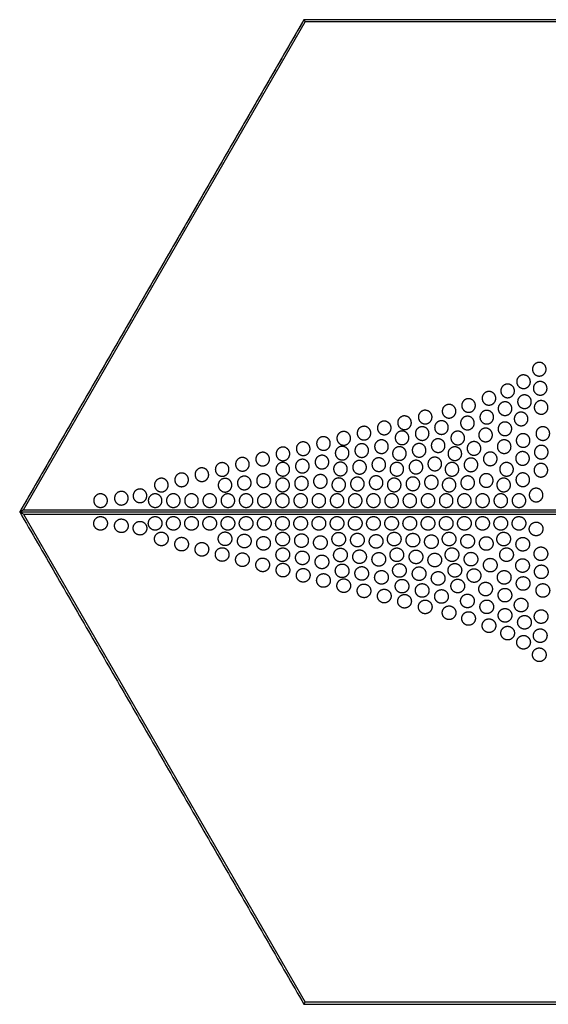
# Model space of a CAD drawing. Header units: millimetres. Extents: x -125 to 375, y 0 to 433.
# Tile 1 of 3: x -125 to 107, y 0 to 433. Entities that reach past the tile are written whole.
import ezdxf

# ---------------------------------------------------------------- set-up
doc = ezdxf.new("R2010")
doc.units = ezdxf.units.MM
doc.layers.add('Layer 01', color=18, linetype='Continuous', true_color=0x000000)

msp = doc.modelspace()

# ---------------------------------------------------------------- linework, layer by layer
at = {"layer": 'Layer 01'}
for p, q in [((0, 433.01, 76), (-125, 216.51, 76)), ((-123.27, 217.51, 77), (0.58, 432.01, 77)), ((0, 433.01), (0, 433.01, 74)), ((-125, 216.51), (-125, 216.51, 74)), ((-125, 216.51, 76), (125, 216.51, 76)), ((-123.27, 215.51, 77), (0.58, 1, 77)), ((0, 0), (0, 0, 74))]:
    msp.add_line(p, q, dxfattribs=at)
for points, degree in [([(250, 433.01), (125, 433.01), (0, 433.01)], 2), ([(0, 433.01), (-62.5, 324.76), (-125, 216.51)], 2), ([(250, 433.01, 76), (125, 433.01, 76), (0, 433.01, 76)], 2), ([(0, 433.01, 74), (0, 433.01, 75), (0, 433.01, 76)], 2), ([(0, 433.01, 76), (0.02, 432.98, 76.04), (0.06, 432.9, 76.11), (0.13, 432.79, 76.22), (0.19, 432.68, 76.33), (0.26, 432.57, 76.44), (0.32, 432.46, 76.56), (0.38, 432.35, 76.67), (0.45, 432.23, 76.78), (0.51, 432.12, 76.89), (0.56, 432.05, 76.96), (0.58, 432.01, 77)], 3), ([(248.27, 432.01, 77), (124.42, 432.01, 77), (0.58, 432.01, 77)], 2), ([(-123.27, 217.51, 77), (-123.33, 217.47, 76.96), (-123.46, 217.4, 76.89), (-123.65, 217.28, 76.78), (-123.85, 217.17, 76.67), (-124.04, 217.06, 76.56), (-124.23, 216.95, 76.44), (-124.42, 216.84, 76.33), (-124.62, 216.73, 76.22), (-124.81, 216.62, 76.11), (-124.94, 216.54, 76.04), (-125, 216.51, 76)], 3), ([(-125, 216.51, 74), (-125, 216.51, 75), (-125, 216.51, 76)], 2), ([(-125, 216.51, 76), (-62.5, 108.25, 76), (0, 0, 76)], 2), ([(-123.27, 215.51, 77), (-123.33, 215.54, 76.96), (-123.46, 215.62, 76.89), (-123.65, 215.73, 76.78), (-123.85, 215.84, 76.67), (-124.04, 215.95, 76.56), (-124.23, 216.06, 76.44), (-124.42, 216.17, 76.33), (-124.62, 216.28, 76.22), (-124.81, 216.4, 76.11), (-124.94, 216.47, 76.04), (-125, 216.51, 76)], 3), ([(-123.27, 217.51, 77), (0.58, 217.51, 77), (124.42, 217.51, 77)], 2), ([(-125, 216.51), (-62.5, 108.25), (0, 0)], 2), ([(-123.27, 215.51, 77), (0.58, 215.51, 77), (124.42, 215.51, 77)], 2), ([(0, 0, 76), (0.02, 0.04, 76.04), (0.06, 0.11, 76.11), (0.13, 0.22, 76.22), (0.19, 0.33, 76.33), (0.26, 0.44, 76.44), (0.32, 0.56, 76.56), (0.38, 0.67, 76.67), (0.45, 0.78, 76.78), (0.51, 0.89, 76.89), (0.56, 0.96, 76.96), (0.58, 1, 77)], 3), ([(0, 0), (125, 0), (250, 0)], 2), ([(0, 0, 74), (0, 0, 75), (0, 0, 76)], 2), ([(0, 0, 76), (125, 0, 76), (250, 0, 76)], 2), ([(248.27, 1, 77), (124.42, 1, 77), (0.58, 1, 77)], 2)]:
    msp.add_open_spline(points, degree=degree, dxfattribs=at)
for points in [[(102.01, 281.89, 77), (104.61, 283.39, 77), (106.11, 280.79, 77), (107.61, 278.19, 77), (105.01, 276.69, 77), (102.42, 275.19, 77), (100.92, 277.79, 77), (99.42, 280.39, 77), (102.01, 281.89, 77)], [(95.08, 276.39, 77), (97.68, 277.89, 77), (99.18, 275.3, 77), (100.68, 272.7, 77), (98.08, 271.2, 77), (95.49, 269.7, 77), (93.99, 272.3, 77), (92.49, 274.89, 77), (95.08, 276.39, 77)], [(102.41, 273.5, 77), (105.01, 275, 77), (106.51, 272.4, 77), (108.01, 269.8, 77), (105.41, 268.3, 77), (102.81, 266.8, 77), (101.31, 269.4, 77), (99.81, 272, 77), (102.41, 273.5, 77)], [(79.87, 269.1, 77), (82.47, 270.6, 77), (83.97, 268, 77), (85.47, 265.41, 77), (82.87, 263.91, 77), (80.28, 262.41, 77), (78.78, 265, 77), (77.28, 267.6, 77), (79.87, 269.1, 77)], [(88.09, 272.36, 77), (90.69, 273.86, 77), (92.19, 271.26, 77), (93.69, 268.66, 77), (91.09, 267.16, 77), (88.5, 265.66, 77), (87, 268.26, 77), (85.5, 270.86, 77), (88.09, 272.36, 77)], [(70.92, 265.94, 77), (73.51, 267.44, 77), (75.01, 264.84, 77), (76.51, 262.25, 77), (73.92, 260.75, 77), (71.32, 259.25, 77), (69.82, 261.84, 77), (68.32, 264.44, 77), (70.92, 265.94, 77)], [(86.94, 264.56, 77), (89.54, 266.06, 77), (91.04, 263.47, 77), (92.54, 260.87, 77), (89.94, 259.37, 77), (87.34, 257.87, 77), (85.84, 260.47, 77), (84.34, 263.06, 77), (86.94, 264.56, 77)], [(95.5, 267.6, 77), (98.1, 269.1, 77), (99.6, 266.51, 77), (101.1, 263.91, 77), (98.5, 262.41, 77), (95.9, 260.91, 77), (94.4, 263.51, 77), (92.9, 266.1, 77), (95.5, 267.6, 77)], [(102.81, 265.1, 77), (105.4, 266.6, 77), (106.9, 264.01, 77), (108.4, 261.41, 77), (105.81, 259.91, 77), (103.21, 258.41, 77), (101.71, 261.01, 77), (100.21, 263.6, 77), (102.81, 265.1, 77)], [(51.85, 260.85, 77), (54.44, 262.35, 77), (55.94, 259.75, 77), (57.44, 257.15, 77), (54.85, 255.65, 77), (52.25, 254.15, 77), (50.75, 256.75, 77), (49.25, 259.35, 77), (51.85, 260.85, 77)], [(62.33, 263.41, 77), (64.93, 264.91, 77), (66.43, 262.32, 77), (67.93, 259.72, 77), (65.33, 258.22, 77), (62.74, 256.72, 77), (61.24, 259.32, 77), (59.74, 261.91, 77), (62.33, 263.41, 77)], [(78.91, 260.81, 77), (81.51, 262.31, 77), (83.01, 259.71, 77), (84.51, 257.11, 77), (81.91, 255.61, 77), (79.31, 254.11, 77), (77.81, 256.71, 77), (76.31, 259.31, 77), (78.91, 260.81, 77)], [(94.01, 260.03, 77), (96.61, 261.53, 77), (98.11, 258.93, 77), (99.61, 256.33, 77), (97.01, 254.83, 77), (94.41, 253.33, 77), (92.91, 255.93, 77), (91.41, 258.53, 77), (94.01, 260.03, 77)], [(33.84, 256.07, 77), (36.43, 257.57, 77), (37.93, 254.98, 77), (39.43, 252.38, 77), (36.84, 250.88, 77), (34.24, 249.38, 77), (32.74, 251.98, 77), (31.24, 254.57, 77), (33.84, 256.07, 77)], [(42.75, 258.36, 77), (45.35, 259.86, 77), (46.85, 257.26, 77), (48.35, 254.66, 77), (45.75, 253.16, 77), (43.15, 251.66, 77), (41.65, 254.26, 77), (40.15, 256.86, 77), (42.75, 258.36, 77)], [(59, 256.25, 77), (61.6, 257.75, 77), (63.1, 255.15, 77), (64.6, 252.56, 77), (62, 251.06, 77), (59.4, 249.56, 77), (57.9, 252.15, 77), (56.4, 254.75, 77), (59, 256.25, 77)], [(70.41, 258.23, 77), (73.01, 259.73, 77), (74.51, 257.13, 77), (76.01, 254.53, 77), (73.41, 253.03, 77), (70.81, 251.53, 77), (69.31, 254.13, 77), (67.81, 256.73, 77), (70.41, 258.23, 77)], [(86.9, 255.68, 77), (89.5, 257.18, 77), (91, 254.58, 77), (92.5, 251.98, 77), (89.9, 250.48, 77), (87.31, 248.98, 77), (85.81, 251.58, 77), (84.31, 254.18, 77), (86.9, 255.68, 77)], [(16.01, 251.51, 77), (18.61, 253.01, 77), (20.11, 250.41, 77), (21.61, 247.81, 77), (19.01, 246.31, 77), (16.41, 244.81, 77), (14.91, 247.41, 77), (13.41, 250.01, 77), (16.01, 251.51, 77)], [(24.92, 253.79, 77), (27.52, 255.29, 77), (29.02, 252.69, 77), (30.52, 250.09, 77), (27.92, 248.59, 77), (25.33, 247.09, 77), (23.83, 249.69, 77), (22.33, 252.29, 77), (24.92, 253.79, 77)], [(41.65, 251.73, 77), (44.25, 253.23, 77), (45.75, 250.63, 77), (47.25, 248.03, 77), (44.65, 246.53, 77), (42.05, 245.03, 77), (40.55, 247.63, 77), (39.05, 250.23, 77), (41.65, 251.73, 77)], [(50.51, 253.61, 77), (53.11, 255.11, 77), (54.61, 252.51, 77), (56.11, 249.91, 77), (53.51, 248.41, 77), (50.91, 246.91, 77), (49.41, 249.51, 77), (47.91, 252.11, 77), (50.51, 253.61, 77)], [(66.15, 251.66, 77), (68.75, 253.16, 77), (70.25, 250.56, 77), (71.75, 247.96, 77), (69.15, 246.46, 77), (66.55, 244.96, 77), (65.05, 247.56, 77), (63.55, 250.16, 77), (66.15, 251.66, 77)], [(78.4, 252.98, 77), (80.99, 254.48, 77), (82.49, 251.89, 77), (83.99, 249.29, 77), (81.4, 247.79, 77), (78.8, 246.29, 77), (77.3, 248.89, 77), (75.8, 251.48, 77), (78.4, 252.98, 77)], [(103.58, 253.6, 77), (106.18, 255.1, 77), (107.68, 252.51, 77), (109.18, 249.91, 77), (106.58, 248.41, 77), (103.98, 246.91, 77), (102.48, 249.51, 77), (100.98, 252.1, 77), (103.58, 253.6, 77)], [(-1.81, 246.94, 77), (0.79, 248.44, 77), (2.29, 245.84, 77), (3.79, 243.24, 77), (1.19, 241.74, 77), (-1.41, 240.24, 77), (-2.91, 242.84, 77), (-4.41, 245.44, 77), (-1.81, 246.94, 77)], [(7.1, 249.22, 77), (9.7, 250.72, 77), (11.2, 248.13, 77), (12.7, 245.53, 77), (10.1, 244.03, 77), (7.5, 242.53, 77), (6, 245.13, 77), (4.5, 247.72, 77), (7.1, 249.22, 77)], [(32.61, 247.84, 77), (35.21, 249.34, 77), (36.71, 246.74, 77), (38.21, 244.15, 77), (35.61, 242.65, 77), (33.01, 241.15, 77), (31.51, 243.74, 77), (30.01, 246.34, 77), (32.61, 247.84, 77)], [(57.53, 248.3, 77), (60.13, 249.8, 77), (61.63, 247.2, 77), (63.13, 244.6, 77), (60.53, 243.1, 77), (57.93, 241.6, 77), (56.43, 244.2, 77), (54.93, 246.8, 77), (57.53, 248.3, 77)], [(73.3, 247.07, 77), (75.9, 248.57, 77), (77.4, 245.97, 77), (78.9, 243.37, 77), (76.3, 241.87, 77), (73.71, 240.37, 77), (72.21, 242.97, 77), (70.71, 245.57, 77), (73.3, 247.07, 77)], [(86.57, 247.85, 77), (89.17, 249.35, 77), (90.67, 246.75, 77), (92.17, 244.16, 77), (89.57, 242.66, 77), (86.97, 241.16, 77), (85.47, 243.75, 77), (83.97, 246.35, 77), (86.57, 247.85, 77)], [(94.9, 250.54, 77), (97.5, 252.04, 77), (99, 249.44, 77), (100.5, 246.85, 77), (97.9, 245.35, 77), (95.3, 243.85, 77), (93.8, 246.44, 77), (92.3, 249.04, 77), (94.9, 250.54, 77)], [(-19.64, 242.37, 77), (-17.04, 243.87, 77), (-15.54, 241.27, 77), (-14.04, 238.68, 77), (-16.64, 237.18, 77), (-19.24, 235.68, 77), (-20.74, 238.27, 77), (-22.24, 240.87, 77), (-19.64, 242.37, 77)], [(-10.72, 244.66, 77), (-8.13, 246.16, 77), (-6.63, 243.56, 77), (-5.13, 240.96, 77), (-7.72, 239.46, 77), (-10.32, 237.96, 77), (-11.82, 240.56, 77), (-13.32, 243.16, 77), (-10.72, 244.66, 77)], [(15.31, 244.98, 77), (17.91, 246.48, 77), (19.41, 243.89, 77), (20.91, 241.29, 77), (18.31, 239.79, 77), (15.71, 238.29, 77), (14.21, 240.89, 77), (12.71, 243.48, 77), (15.31, 244.98, 77)], [(23.93, 246.12, 77), (26.52, 247.62, 77), (28.02, 245.02, 77), (29.52, 242.42, 77), (26.93, 240.92, 77), (24.33, 239.42, 77), (22.83, 242.02, 77), (21.33, 244.62, 77), (23.93, 246.12, 77)], [(40.5, 244.82, 77), (43.1, 246.32, 77), (44.6, 243.72, 77), (46.1, 241.13, 77), (43.5, 239.63, 77), (40.9, 238.13, 77), (39.4, 240.72, 77), (37.9, 243.32, 77), (40.5, 244.82, 77)], [(49.15, 246.23, 77), (51.75, 247.73, 77), (53.25, 245.13, 77), (54.75, 242.53, 77), (52.15, 241.03, 77), (49.55, 239.53, 77), (48.05, 242.13, 77), (46.55, 244.73, 77), (49.15, 246.23, 77)], [(64.88, 244.76, 77), (67.48, 246.26, 77), (68.98, 243.66, 77), (70.48, 241.06, 77), (67.88, 239.56, 77), (65.28, 238.06, 77), (63.78, 240.66, 77), (62.28, 243.26, 77), (64.88, 244.76, 77)], [(80.46, 242.47, 77), (83.05, 243.97, 77), (84.55, 241.38, 77), (86.05, 238.78, 77), (83.46, 237.28, 77), (80.86, 235.78, 77), (79.36, 238.38, 77), (77.86, 240.97, 77), (80.46, 242.47, 77)], [(94.65, 242.67, 77), (97.25, 244.17, 77), (98.75, 241.57, 77), (100.25, 238.97, 77), (97.65, 237.47, 77), (95.05, 235.97, 77), (93.55, 238.57, 77), (92.05, 241.17, 77), (94.65, 242.67, 77)], [(102.89, 245.41, 77), (105.49, 246.91, 77), (106.99, 244.31, 77), (108.49, 241.71, 77), (105.89, 240.21, 77), (103.29, 238.71, 77), (101.79, 241.31, 77), (100.29, 243.91, 77), (102.89, 245.41, 77)], [(-37.46, 237.81, 77), (-34.86, 239.31, 77), (-33.36, 236.71, 77), (-31.86, 234.11, 77), (-34.46, 232.61, 77), (-37.06, 231.11, 77), (-38.56, 233.71, 77), (-40.06, 236.31, 77), (-37.46, 237.81, 77)], [(-28.55, 240.09, 77), (-25.95, 241.59, 77), (-24.45, 238.99, 77), (-22.95, 236.39, 77), (-25.55, 234.89, 77), (-28.15, 233.39, 77), (-29.65, 235.99, 77), (-31.15, 238.59, 77), (-28.55, 240.09, 77)], [(-10.79, 237.9, 77), (-8.2, 239.4, 77), (-6.7, 236.81, 77), (-5.2, 234.21, 77), (-7.79, 232.71, 77), (-10.39, 231.21, 77), (-11.89, 233.81, 77), (-13.39, 236.4, 77), (-10.79, 237.9, 77)], [(-2.19, 239.29, 77), (0.41, 240.79, 77), (1.91, 238.19, 77), (3.41, 235.59, 77), (0.81, 234.09, 77), (-1.79, 232.59, 77), (-3.29, 235.19, 77), (-4.79, 237.79, 77), (-2.19, 239.29, 77)], [(6.44, 241.05, 77), (9.04, 242.55, 77), (10.54, 239.95, 77), (12.04, 237.35, 77), (9.44, 235.85, 77), (6.84, 234.35, 77), (5.34, 236.95, 77), (3.84, 239.55, 77), (6.44, 241.05, 77)], [(14.56, 238.02, 77), (17.16, 239.52, 77), (18.66, 236.93, 77), (20.16, 234.33, 77), (17.56, 232.83, 77), (14.96, 231.33, 77), (13.46, 233.93, 77), (11.96, 236.52, 77), (14.56, 238.02, 77)], [(22.97, 238.78, 77), (25.57, 240.28, 77), (27.07, 237.68, 77), (28.57, 235.08, 77), (25.97, 233.58, 77), (23.38, 232.08, 77), (21.88, 234.68, 77), (20.38, 237.28, 77), (22.97, 238.78, 77)], [(31.43, 239.93, 77), (34.03, 241.43, 77), (35.53, 238.83, 77), (37.03, 236.23, 77), (34.43, 234.73, 77), (31.83, 233.23, 77), (30.33, 235.83, 77), (28.83, 238.43, 77), (31.43, 239.93, 77)], [(39.36, 237.92, 77), (41.96, 239.42, 77), (43.46, 236.82, 77), (44.96, 234.22, 77), (42.36, 232.72, 77), (39.76, 231.22, 77), (38.26, 233.82, 77), (36.76, 236.42, 77), (39.36, 237.92, 77)], [(47.79, 238.86, 77), (50.39, 240.36, 77), (51.89, 237.76, 77), (53.39, 235.16, 77), (50.79, 233.66, 77), (48.19, 232.16, 77), (46.69, 234.76, 77), (45.19, 237.36, 77), (47.79, 238.86, 77)], [(56.04, 240.23, 77), (58.64, 241.73, 77), (60.14, 239.13, 77), (61.64, 236.54, 77), (59.04, 235.04, 77), (56.44, 233.54, 77), (54.94, 236.13, 77), (53.44, 238.73, 77), (56.04, 240.23, 77)], [(63.61, 237.87, 77), (66.21, 239.37, 77), (67.71, 236.77, 77), (69.21, 234.18, 77), (66.61, 232.68, 77), (64.01, 231.18, 77), (62.51, 233.77, 77), (61.01, 236.37, 77), (63.61, 237.87, 77)], [(71.97, 239.84, 77), (74.57, 241.34, 77), (76.07, 238.74, 77), (77.57, 236.14, 77), (74.97, 234.64, 77), (72.37, 233.14, 77), (70.87, 235.74, 77), (69.37, 238.34, 77), (71.97, 239.84, 77)], [(87.61, 237.88, 77), (90.21, 239.38, 77), (91.71, 236.78, 77), (93.21, 234.19, 77), (90.61, 232.69, 77), (88.01, 231.19, 77), (86.51, 233.78, 77), (85.01, 236.38, 77), (87.61, 237.88, 77)], [(-46.37, 235.52, 77), (-43.78, 237.02, 77), (-42.28, 234.42, 77), (-40.78, 231.83, 77), (-43.37, 230.33, 77), (-45.97, 228.83, 77), (-47.47, 231.42, 77), (-48.97, 234.02, 77), (-46.37, 235.52, 77)], [(102.73, 237.48, 77), (105.32, 238.98, 77), (106.82, 236.38, 77), (108.32, 233.78, 77), (105.73, 232.28, 77), (103.13, 230.78, 77), (101.63, 233.38, 77), (100.13, 235.98, 77), (102.73, 237.48, 77)], [(-64.2, 230.95, 77), (-61.6, 232.45, 77), (-60.1, 229.86, 77), (-58.6, 227.26, 77), (-61.2, 225.76, 77), (-63.8, 224.26, 77), (-65.3, 226.86, 77), (-66.8, 229.45, 77), (-64.2, 230.95, 77)], [(-55.29, 233.24, 77), (-52.69, 234.74, 77), (-51.19, 232.14, 77), (-49.69, 229.54, 77), (-52.29, 228.04, 77), (-54.88, 226.54, 77), (-56.38, 229.14, 77), (-57.88, 231.74, 77), (-55.29, 233.24, 77)], [(-36.19, 230.89, 77), (-33.59, 232.39, 77), (-32.09, 229.79, 77), (-30.59, 227.19, 77), (-33.19, 225.69, 77), (-35.78, 224.19, 77), (-37.28, 226.79, 77), (-38.78, 229.39, 77), (-36.19, 230.89, 77)], [(-27.72, 231.86, 77), (-25.12, 233.36, 77), (-23.62, 230.77, 77), (-22.12, 228.17, 77), (-24.72, 226.67, 77), (-27.32, 225.17, 77), (-28.82, 227.77, 77), (-30.32, 230.36, 77), (-27.72, 231.86, 77)], [(-19.27, 232.9, 77), (-16.67, 234.4, 77), (-15.17, 231.8, 77), (-13.67, 229.2, 77), (-16.27, 227.7, 77), (-18.87, 226.2, 77), (-20.37, 228.8, 77), (-21.87, 231.4, 77), (-19.27, 232.9, 77)], [(-10.86, 231, 77), (-8.27, 232.5, 77), (-6.77, 229.91, 77), (-5.27, 227.31, 77), (-7.86, 225.81, 77), (-10.46, 224.31, 77), (-11.96, 226.91, 77), (-13.46, 229.5, 77), (-10.86, 231, 77)], [(-2.56, 231.7, 77), (0.04, 233.2, 77), (1.54, 230.6, 77), (3.04, 228, 77), (0.44, 226.5, 77), (-2.16, 225, 77), (-3.66, 227.6, 77), (-5.16, 230.2, 77), (-2.56, 231.7, 77)], [(5.75, 232.58, 77), (8.35, 234.08, 77), (9.85, 231.48, 77), (11.35, 228.88, 77), (8.75, 227.38, 77), (6.15, 225.88, 77), (4.65, 228.48, 77), (3.15, 231.08, 77), (5.75, 232.58, 77)], [(13.81, 231.06, 77), (16.41, 232.56, 77), (17.91, 229.97, 77), (19.41, 227.37, 77), (16.81, 225.87, 77), (14.22, 224.37, 77), (12.72, 226.97, 77), (11.22, 229.56, 77), (13.81, 231.06, 77)], [(22.02, 231.44, 77), (24.62, 232.94, 77), (26.12, 230.34, 77), (27.62, 227.75, 77), (25.02, 226.25, 77), (22.42, 224.75, 77), (20.92, 227.34, 77), (19.42, 229.94, 77), (22.02, 231.44, 77)], [(30.25, 232.02, 77), (32.84, 233.52, 77), (34.34, 230.92, 77), (35.84, 228.32, 77), (33.25, 226.82, 77), (30.65, 225.32, 77), (29.15, 227.92, 77), (27.65, 230.52, 77), (30.25, 232.02, 77)], [(38.21, 231.01, 77), (40.81, 232.51, 77), (42.31, 229.91, 77), (43.81, 227.31, 77), (41.21, 225.81, 77), (38.61, 224.31, 77), (37.11, 226.91, 77), (35.61, 229.51, 77), (38.21, 231.01, 77)], [(46.43, 231.48, 77), (49.03, 232.98, 77), (50.53, 230.38, 77), (52.03, 227.78, 77), (49.43, 226.28, 77), (46.83, 224.78, 77), (45.33, 227.38, 77), (43.83, 229.98, 77), (46.43, 231.48, 77)], [(54.55, 232.17, 77), (57.15, 233.67, 77), (58.65, 231.07, 77), (60.15, 228.47, 77), (57.55, 226.97, 77), (54.96, 225.47, 77), (53.46, 228.07, 77), (51.96, 230.67, 77), (54.55, 232.17, 77)], [(62.34, 230.99, 77), (64.93, 232.49, 77), (66.43, 229.89, 77), (67.93, 227.29, 77), (65.34, 225.79, 77), (62.74, 224.29, 77), (61.24, 226.89, 77), (59.74, 229.49, 77), (62.34, 230.99, 77)], [(70.52, 231.97, 77), (73.12, 233.47, 77), (74.62, 230.87, 77), (76.12, 228.28, 77), (73.52, 226.78, 77), (70.92, 225.28, 77), (69.42, 227.87, 77), (67.92, 230.47, 77), (70.52, 231.97, 77)], [(78.7, 232.95, 77), (81.3, 234.45, 77), (82.8, 231.86, 77), (84.3, 229.26, 77), (81.7, 227.76, 77), (79.1, 226.26, 77), (77.6, 228.86, 77), (76.1, 231.45, 77), (78.7, 232.95, 77)], [(86.34, 230.99, 77), (88.93, 232.49, 77), (90.43, 229.89, 77), (91.93, 227.29, 77), (89.34, 225.79, 77), (86.74, 224.29, 77), (85.24, 226.89, 77), (83.74, 229.49, 77), (86.34, 230.99, 77)], [(94.76, 233.29, 77), (97.36, 234.79, 77), (98.86, 232.19, 77), (100.36, 229.59, 77), (97.76, 228.09, 77), (95.16, 226.59, 77), (93.66, 229.19, 77), (92.16, 231.79, 77), (94.76, 233.29, 77)], [(-81.79, 225.17, 77), (-79.19, 226.67, 77), (-77.69, 224.08, 77), (-76.19, 221.48, 77), (-78.79, 219.98, 77), (-81.39, 218.48, 77), (-82.89, 221.08, 77), (-84.39, 223.67, 77), (-81.79, 225.17, 77)], [(-73.6, 226.22, 77), (-71, 227.72, 77), (-69.5, 225.12, 77), (-68, 222.52, 77), (-70.6, 221.02, 77), (-73.2, 219.52, 77), (-74.7, 222.12, 77), (-76.2, 224.72, 77), (-73.6, 226.22, 77)], [(100.61, 226.56, 77), (103.21, 228.06, 77), (104.71, 225.46, 77), (106.21, 222.87, 77), (103.61, 221.37, 77), (101.01, 219.87, 77), (99.51, 222.46, 77), (98.01, 225.06, 77), (100.61, 226.56, 77)], [(-90.93, 224.1, 77), (-88.34, 225.6, 77), (-86.84, 223.01, 77), (-85.34, 220.41, 77), (-87.93, 218.91, 77), (-90.53, 217.41, 77), (-92.03, 220.01, 77), (-93.53, 222.6, 77), (-90.93, 224.1, 77)], [(-66.93, 224.1, 77), (-64.34, 225.6, 77), (-62.84, 223.01, 77), (-61.34, 220.41, 77), (-63.93, 218.91, 77), (-66.53, 217.41, 77), (-68.03, 220.01, 77), (-69.53, 222.6, 77), (-66.93, 224.1, 77)], [(-58.93, 224.1, 77), (-56.34, 225.6, 77), (-54.84, 223.01, 77), (-53.34, 220.41, 77), (-55.93, 218.91, 77), (-58.53, 217.41, 77), (-60.03, 220.01, 77), (-61.53, 222.6, 77), (-58.93, 224.1, 77)], [(-50.93, 224.1, 77), (-48.34, 225.6, 77), (-46.84, 223.01, 77), (-45.34, 220.41, 77), (-47.93, 218.91, 77), (-50.53, 217.41, 77), (-52.03, 220.01, 77), (-53.53, 222.6, 77), (-50.93, 224.1, 77)], [(-42.93, 224.1, 77), (-40.34, 225.6, 77), (-38.84, 223.01, 77), (-37.34, 220.41, 77), (-39.93, 218.91, 77), (-42.53, 217.41, 77), (-44.03, 220.01, 77), (-45.53, 222.6, 77), (-42.93, 224.1, 77)], [(-34.93, 224.1, 77), (-32.34, 225.6, 77), (-30.84, 223.01, 77), (-29.34, 220.41, 77), (-31.93, 218.91, 77), (-34.53, 217.41, 77), (-36.03, 220.01, 77), (-37.53, 222.6, 77), (-34.93, 224.1, 77)], [(-26.93, 224.1, 77), (-24.34, 225.6, 77), (-22.84, 223.01, 77), (-21.34, 220.41, 77), (-23.93, 218.91, 77), (-26.53, 217.41, 77), (-28.03, 220.01, 77), (-29.53, 222.6, 77), (-26.93, 224.1, 77)], [(-18.93, 224.1, 77), (-16.34, 225.6, 77), (-14.84, 223.01, 77), (-13.34, 220.41, 77), (-15.93, 218.91, 77), (-18.53, 217.41, 77), (-20.03, 220.01, 77), (-21.53, 222.6, 77), (-18.93, 224.1, 77)], [(-10.93, 224.1, 77), (-8.34, 225.6, 77), (-6.84, 223.01, 77), (-5.34, 220.41, 77), (-7.93, 218.91, 77), (-10.53, 217.41, 77), (-12.03, 220.01, 77), (-13.53, 222.6, 77), (-10.93, 224.1, 77)], [(-2.93, 224.1, 77), (-0.34, 225.6, 77), (1.16, 223.01, 77), (2.66, 220.41, 77), (0.07, 218.91, 77), (-2.53, 217.41, 77), (-4.03, 220.01, 77), (-5.53, 222.6, 77), (-2.93, 224.1, 77)], [(5.07, 224.1, 77), (7.66, 225.6, 77), (9.16, 223.01, 77), (10.66, 220.41, 77), (8.07, 218.91, 77), (5.47, 217.41, 77), (3.97, 220.01, 77), (2.47, 222.6, 77), (5.07, 224.1, 77)], [(13.07, 224.1, 77), (15.66, 225.6, 77), (17.16, 223.01, 77), (18.66, 220.41, 77), (16.07, 218.91, 77), (13.47, 217.41, 77), (11.97, 220.01, 77), (10.47, 222.6, 77), (13.07, 224.1, 77)], [(21.07, 224.1, 77), (23.66, 225.6, 77), (25.16, 223.01, 77), (26.66, 220.41, 77), (24.07, 218.91, 77), (21.47, 217.41, 77), (19.97, 220.01, 77), (18.47, 222.6, 77), (21.07, 224.1, 77)], [(29.07, 224.1, 77), (31.66, 225.6, 77), (33.16, 223.01, 77), (34.66, 220.41, 77), (32.07, 218.91, 77), (29.47, 217.41, 77), (27.97, 220.01, 77), (26.47, 222.6, 77), (29.07, 224.1, 77)], [(37.07, 224.1, 77), (39.66, 225.6, 77), (41.16, 223.01, 77), (42.66, 220.41, 77), (40.07, 218.91, 77), (37.47, 217.41, 77), (35.97, 220.01, 77), (34.47, 222.6, 77), (37.07, 224.1, 77)], [(45.07, 224.1, 77), (47.66, 225.6, 77), (49.16, 223.01, 77), (50.66, 220.41, 77), (48.07, 218.91, 77), (45.47, 217.41, 77), (43.97, 220.01, 77), (42.47, 222.6, 77), (45.07, 224.1, 77)], [(53.07, 224.1, 77), (55.66, 225.6, 77), (57.16, 223.01, 77), (58.66, 220.41, 77), (56.07, 218.91, 77), (53.47, 217.41, 77), (51.97, 220.01, 77), (50.47, 222.6, 77), (53.07, 224.1, 77)], [(61.07, 224.1, 77), (63.66, 225.6, 77), (65.16, 223.01, 77), (66.66, 220.41, 77), (64.07, 218.91, 77), (61.47, 217.41, 77), (59.97, 220.01, 77), (58.47, 222.6, 77), (61.07, 224.1, 77)], [(69.07, 224.1, 77), (71.66, 225.6, 77), (73.16, 223.01, 77), (74.66, 220.41, 77), (72.07, 218.91, 77), (69.47, 217.41, 77), (67.97, 220.01, 77), (66.47, 222.6, 77), (69.07, 224.1, 77)], [(77.07, 224.1, 77), (79.66, 225.6, 77), (81.16, 223.01, 77), (82.66, 220.41, 77), (80.07, 218.91, 77), (77.47, 217.41, 77), (75.97, 220.01, 77), (74.47, 222.6, 77), (77.07, 224.1, 77)], [(85.07, 224.1, 77), (87.66, 225.6, 77), (89.16, 223.01, 77), (90.66, 220.41, 77), (88.07, 218.91, 77), (85.47, 217.41, 77), (83.97, 220.01, 77), (82.47, 222.6, 77), (85.07, 224.1, 77)], [(93.07, 224.1, 77), (95.66, 225.6, 77), (97.16, 223.01, 77), (98.66, 220.41, 77), (96.07, 218.91, 77), (93.47, 217.41, 77), (91.97, 220.01, 77), (90.47, 222.6, 77), (93.07, 224.1, 77)], [(-90.93, 208.91, 77), (-88.34, 207.41, 77), (-86.84, 210.01, 77), (-85.34, 212.6, 77), (-87.93, 214.1, 77), (-90.53, 215.6, 77), (-92.03, 213.01, 77), (-93.53, 210.41, 77), (-90.93, 208.91, 77)], [(-81.79, 207.84, 77), (-79.19, 206.34, 77), (-77.69, 208.94, 77), (-76.19, 211.53, 77), (-78.79, 213.03, 77), (-81.39, 214.53, 77), (-82.89, 211.94, 77), (-84.39, 209.34, 77), (-81.79, 207.84, 77)], [(-73.6, 206.79, 77), (-71, 205.29, 77), (-69.5, 207.89, 77), (-68, 210.49, 77), (-70.6, 211.99, 77), (-73.2, 213.49, 77), (-74.7, 210.89, 77), (-76.2, 208.29, 77), (-73.6, 206.79, 77)], [(-66.93, 208.91, 77), (-64.34, 207.41, 77), (-62.84, 210.01, 77), (-61.34, 212.6, 77), (-63.93, 214.1, 77), (-66.53, 215.6, 77), (-68.03, 213.01, 77), (-69.53, 210.41, 77), (-66.93, 208.91, 77)], [(-58.93, 208.91, 77), (-56.34, 207.41, 77), (-54.84, 210.01, 77), (-53.34, 212.6, 77), (-55.93, 214.1, 77), (-58.53, 215.6, 77), (-60.03, 213.01, 77), (-61.53, 210.41, 77), (-58.93, 208.91, 77)], [(-50.93, 208.91, 77), (-48.34, 207.41, 77), (-46.84, 210.01, 77), (-45.34, 212.6, 77), (-47.93, 214.1, 77), (-50.53, 215.6, 77), (-52.03, 213.01, 77), (-53.53, 210.41, 77), (-50.93, 208.91, 77)], [(-42.93, 208.91, 77), (-40.34, 207.41, 77), (-38.84, 210.01, 77), (-37.34, 212.6, 77), (-39.93, 214.1, 77), (-42.53, 215.6, 77), (-44.03, 213.01, 77), (-45.53, 210.41, 77), (-42.93, 208.91, 77)], [(-34.93, 208.91, 77), (-32.34, 207.41, 77), (-30.84, 210.01, 77), (-29.34, 212.6, 77), (-31.93, 214.1, 77), (-34.53, 215.6, 77), (-36.03, 213.01, 77), (-37.53, 210.41, 77), (-34.93, 208.91, 77)], [(-26.93, 208.91, 77), (-24.34, 207.41, 77), (-22.84, 210.01, 77), (-21.34, 212.6, 77), (-23.93, 214.1, 77), (-26.53, 215.6, 77), (-28.03, 213.01, 77), (-29.53, 210.41, 77), (-26.93, 208.91, 77)], [(-18.93, 208.91, 77), (-16.34, 207.41, 77), (-14.84, 210.01, 77), (-13.34, 212.6, 77), (-15.93, 214.1, 77), (-18.53, 215.6, 77), (-20.03, 213.01, 77), (-21.53, 210.41, 77), (-18.93, 208.91, 77)], [(-10.93, 208.91, 77), (-8.34, 207.41, 77), (-6.84, 210.01, 77), (-5.34, 212.6, 77), (-7.93, 214.1, 77), (-10.53, 215.6, 77), (-12.03, 213.01, 77), (-13.53, 210.41, 77), (-10.93, 208.91, 77)], [(-2.93, 208.91, 77), (-0.34, 207.41, 77), (1.16, 210.01, 77), (2.66, 212.6, 77), (0.07, 214.1, 77), (-2.53, 215.6, 77), (-4.03, 213.01, 77), (-5.53, 210.41, 77), (-2.93, 208.91, 77)], [(5.07, 208.91, 77), (7.66, 207.41, 77), (9.16, 210.01, 77), (10.66, 212.6, 77), (8.07, 214.1, 77), (5.47, 215.6, 77), (3.97, 213.01, 77), (2.47, 210.41, 77), (5.07, 208.91, 77)], [(13.07, 208.91, 77), (15.66, 207.41, 77), (17.16, 210.01, 77), (18.66, 212.6, 77), (16.07, 214.1, 77), (13.47, 215.6, 77), (11.97, 213.01, 77), (10.47, 210.41, 77), (13.07, 208.91, 77)], [(21.07, 208.91, 77), (23.66, 207.41, 77), (25.16, 210.01, 77), (26.66, 212.6, 77), (24.07, 214.1, 77), (21.47, 215.6, 77), (19.97, 213.01, 77), (18.47, 210.41, 77), (21.07, 208.91, 77)], [(29.07, 208.91, 77), (31.66, 207.41, 77), (33.16, 210.01, 77), (34.66, 212.6, 77), (32.07, 214.1, 77), (29.47, 215.6, 77), (27.97, 213.01, 77), (26.47, 210.41, 77), (29.07, 208.91, 77)], [(37.07, 208.91, 77), (39.66, 207.41, 77), (41.16, 210.01, 77), (42.66, 212.6, 77), (40.07, 214.1, 77), (37.47, 215.6, 77), (35.97, 213.01, 77), (34.47, 210.41, 77), (37.07, 208.91, 77)], [(45.07, 208.91, 77), (47.66, 207.41, 77), (49.16, 210.01, 77), (50.66, 212.6, 77), (48.07, 214.1, 77), (45.47, 215.6, 77), (43.97, 213.01, 77), (42.47, 210.41, 77), (45.07, 208.91, 77)], [(53.07, 208.91, 77), (55.66, 207.41, 77), (57.16, 210.01, 77), (58.66, 212.6, 77), (56.07, 214.1, 77), (53.47, 215.6, 77), (51.97, 213.01, 77), (50.47, 210.41, 77), (53.07, 208.91, 77)], [(61.07, 208.91, 77), (63.66, 207.41, 77), (65.16, 210.01, 77), (66.66, 212.6, 77), (64.07, 214.1, 77), (61.47, 215.6, 77), (59.97, 213.01, 77), (58.47, 210.41, 77), (61.07, 208.91, 77)], [(69.07, 208.91, 77), (71.66, 207.41, 77), (73.16, 210.01, 77), (74.66, 212.6, 77), (72.07, 214.1, 77), (69.47, 215.6, 77), (67.97, 213.01, 77), (66.47, 210.41, 77), (69.07, 208.91, 77)], [(77.07, 208.91, 77), (79.66, 207.41, 77), (81.16, 210.01, 77), (82.66, 212.6, 77), (80.07, 214.1, 77), (77.47, 215.6, 77), (75.97, 213.01, 77), (74.47, 210.41, 77), (77.07, 208.91, 77)], [(85.07, 208.91, 77), (87.66, 207.41, 77), (89.16, 210.01, 77), (90.66, 212.6, 77), (88.07, 214.1, 77), (85.47, 215.6, 77), (83.97, 213.01, 77), (82.47, 210.41, 77), (85.07, 208.91, 77)], [(93.07, 208.91, 77), (95.66, 207.41, 77), (97.16, 210.01, 77), (98.66, 212.6, 77), (96.07, 214.1, 77), (93.47, 215.6, 77), (91.97, 213.01, 77), (90.47, 210.41, 77), (93.07, 208.91, 77)], [(100.61, 206.45, 77), (103.21, 204.95, 77), (104.71, 207.55, 77), (106.21, 210.15, 77), (103.61, 211.65, 77), (101.01, 213.15, 77), (99.51, 210.55, 77), (98.01, 207.95, 77), (100.61, 206.45, 77)], [(-64.2, 202.06, 77), (-61.6, 200.56, 77), (-60.1, 203.16, 77), (-58.6, 205.75, 77), (-61.2, 207.25, 77), (-63.8, 208.75, 77), (-65.3, 206.16, 77), (-66.8, 203.56, 77), (-64.2, 202.06, 77)], [(-55.29, 199.77, 77), (-52.69, 198.27, 77), (-51.19, 200.87, 77), (-49.69, 203.47, 77), (-52.29, 204.97, 77), (-54.88, 206.47, 77), (-56.38, 203.87, 77), (-57.88, 201.27, 77), (-55.29, 199.77, 77)], [(-36.19, 202.12, 77), (-33.59, 200.62, 77), (-32.09, 203.22, 77), (-30.59, 205.82, 77), (-33.19, 207.32, 77), (-35.78, 208.82, 77), (-37.28, 206.22, 77), (-38.78, 203.62, 77), (-36.19, 202.12, 77)], [(-27.72, 201.15, 77), (-25.12, 199.65, 77), (-23.62, 202.25, 77), (-22.12, 204.84, 77), (-24.72, 206.34, 77), (-27.32, 207.84, 77), (-28.82, 205.25, 77), (-30.32, 202.65, 77), (-27.72, 201.15, 77)], [(-19.27, 200.11, 77), (-16.67, 198.61, 77), (-15.17, 201.21, 77), (-13.67, 203.81, 77), (-16.27, 205.31, 77), (-18.87, 206.81, 77), (-20.37, 204.21, 77), (-21.87, 201.61, 77), (-19.27, 200.11, 77)], [(-10.86, 202.01, 77), (-8.27, 200.51, 77), (-6.77, 203.11, 77), (-5.27, 205.7, 77), (-7.86, 207.2, 77), (-10.46, 208.7, 77), (-11.96, 206.11, 77), (-13.46, 203.51, 77), (-10.86, 202.01, 77)], [(-2.56, 201.32, 77), (0.04, 199.82, 77), (1.54, 202.42, 77), (3.04, 205.01, 77), (0.44, 206.51, 77), (-2.16, 208.01, 77), (-3.66, 205.42, 77), (-5.16, 202.82, 77), (-2.56, 201.32, 77)], [(5.75, 200.44, 77), (8.35, 198.94, 77), (9.85, 201.53, 77), (11.35, 204.13, 77), (8.75, 205.63, 77), (6.15, 207.13, 77), (4.65, 204.53, 77), (3.15, 201.94, 77), (5.75, 200.44, 77)], [(13.81, 201.95, 77), (16.41, 200.45, 77), (17.91, 203.05, 77), (19.41, 205.64, 77), (16.81, 207.14, 77), (14.22, 208.64, 77), (12.72, 206.05, 77), (11.22, 203.45, 77), (13.81, 201.95, 77)], [(22.02, 201.57, 77), (24.62, 200.07, 77), (26.12, 202.67, 77), (27.62, 205.27, 77), (25.02, 206.77, 77), (22.42, 208.27, 77), (20.92, 205.67, 77), (19.42, 203.07, 77), (22.02, 201.57, 77)], [(30.25, 201, 77), (32.84, 199.5, 77), (34.34, 202.09, 77), (35.84, 204.69, 77), (33.25, 206.19, 77), (30.65, 207.69, 77), (29.15, 205.09, 77), (27.65, 202.5, 77), (30.25, 201, 77)], [(38.21, 202, 77), (40.81, 200.5, 77), (42.31, 203.1, 77), (43.81, 205.7, 77), (41.21, 207.2, 77), (38.61, 208.7, 77), (37.11, 206.1, 77), (35.61, 203.5, 77), (38.21, 202, 77)], [(46.43, 201.53, 77), (49.03, 200.03, 77), (50.53, 202.63, 77), (52.03, 205.23, 77), (49.43, 206.73, 77), (46.83, 208.23, 77), (45.33, 205.63, 77), (43.83, 203.03, 77), (46.43, 201.53, 77)], [(54.55, 200.84, 77), (57.15, 199.34, 77), (58.65, 201.94, 77), (60.15, 204.54, 77), (57.55, 206.04, 77), (54.96, 207.54, 77), (53.46, 204.94, 77), (51.96, 202.34, 77), (54.55, 200.84, 77)], [(62.34, 202.02, 77), (64.93, 200.52, 77), (66.43, 203.12, 77), (67.93, 205.72, 77), (65.34, 207.22, 77), (62.74, 208.72, 77), (61.24, 206.12, 77), (59.74, 203.52, 77), (62.34, 202.02, 77)], [(70.52, 201.04, 77), (73.12, 199.54, 77), (74.62, 202.14, 77), (76.12, 204.74, 77), (73.52, 206.24, 77), (70.92, 207.74, 77), (69.42, 205.14, 77), (67.92, 202.54, 77), (70.52, 201.04, 77)], [(78.7, 200.06, 77), (81.3, 198.56, 77), (82.8, 201.16, 77), (84.3, 203.75, 77), (81.7, 205.25, 77), (79.1, 206.75, 77), (77.6, 204.16, 77), (76.1, 201.56, 77), (78.7, 200.06, 77)], [(86.34, 202.02, 77), (88.93, 200.52, 77), (90.43, 203.12, 77), (91.93, 205.72, 77), (89.34, 207.22, 77), (86.74, 208.72, 77), (85.24, 206.12, 77), (83.74, 203.52, 77), (86.34, 202.02, 77)], [(94.76, 199.72, 77), (97.36, 198.22, 77), (98.86, 200.82, 77), (100.36, 203.42, 77), (97.76, 204.92, 77), (95.16, 206.42, 77), (93.66, 203.82, 77), (92.16, 201.22, 77), (94.76, 199.72, 77)], [(-46.37, 197.49, 77), (-43.78, 195.99, 77), (-42.28, 198.59, 77), (-40.78, 201.19, 77), (-43.37, 202.69, 77), (-45.97, 204.19, 77), (-47.47, 201.59, 77), (-48.97, 198.99, 77), (-46.37, 197.49, 77)], [(-37.46, 195.21, 77), (-34.86, 193.71, 77), (-33.36, 196.31, 77), (-31.86, 198.9, 77), (-34.46, 200.4, 77), (-37.06, 201.9, 77), (-38.56, 199.31, 77), (-40.06, 196.71, 77), (-37.46, 195.21, 77)], [(-10.79, 195.11, 77), (-8.2, 193.61, 77), (-6.7, 196.21, 77), (-5.2, 198.81, 77), (-7.79, 200.31, 77), (-10.39, 201.81, 77), (-11.89, 199.21, 77), (-13.39, 196.61, 77), (-10.79, 195.11, 77)], [(-2.19, 193.73, 77), (0.41, 192.23, 77), (1.91, 194.82, 77), (3.41, 197.42, 77), (0.81, 198.92, 77), (-1.79, 200.42, 77), (-3.29, 197.82, 77), (-4.79, 195.23, 77), (-2.19, 193.73, 77)], [(14.56, 194.99, 77), (17.16, 193.49, 77), (18.66, 196.09, 77), (20.16, 198.68, 77), (17.56, 200.18, 77), (14.96, 201.68, 77), (13.46, 199.09, 77), (11.96, 196.49, 77), (14.56, 194.99, 77)], [(22.97, 194.23, 77), (25.57, 192.73, 77), (27.07, 195.33, 77), (28.57, 197.93, 77), (25.97, 199.43, 77), (23.38, 200.93, 77), (21.88, 198.33, 77), (20.38, 195.73, 77), (22.97, 194.23, 77)], [(39.36, 195.1, 77), (41.96, 193.6, 77), (43.46, 196.2, 77), (44.96, 198.79, 77), (42.36, 200.29, 77), (39.76, 201.79, 77), (38.26, 199.2, 77), (36.76, 196.6, 77), (39.36, 195.1, 77)], [(47.79, 194.16, 77), (50.39, 192.66, 77), (51.89, 195.26, 77), (53.39, 197.85, 77), (50.79, 199.35, 77), (48.19, 200.85, 77), (46.69, 198.26, 77), (45.19, 195.66, 77), (47.79, 194.16, 77)], [(63.61, 195.14, 77), (66.21, 193.64, 77), (67.71, 196.24, 77), (69.21, 198.84, 77), (66.61, 200.34, 77), (64.01, 201.84, 77), (62.51, 199.24, 77), (61.01, 196.64, 77), (63.61, 195.14, 77)], [(87.61, 195.13, 77), (90.21, 193.63, 77), (91.71, 196.23, 77), (93.21, 198.83, 77), (90.61, 200.33, 77), (88.01, 201.83, 77), (86.51, 199.23, 77), (85.01, 196.63, 77), (87.61, 195.13, 77)], [(102.73, 195.53, 77), (105.32, 194.03, 77), (106.82, 196.63, 77), (108.32, 199.23, 77), (105.73, 200.73, 77), (103.13, 202.23, 77), (101.63, 199.63, 77), (100.13, 197.03, 77), (102.73, 195.53, 77)], [(-28.55, 192.92, 77), (-25.95, 191.42, 77), (-24.45, 194.02, 77), (-22.95, 196.62, 77), (-25.55, 198.12, 77), (-28.15, 199.62, 77), (-29.65, 197.02, 77), (-31.15, 194.42, 77), (-28.55, 192.92, 77)], [(-19.64, 190.64, 77), (-17.04, 189.14, 77), (-15.54, 191.74, 77), (-14.04, 194.34, 77), (-16.64, 195.84, 77), (-19.24, 197.34, 77), (-20.74, 194.74, 77), (-22.24, 192.14, 77), (-19.64, 190.64, 77)], [(6.44, 191.96, 77), (9.04, 190.46, 77), (10.54, 193.06, 77), (12.04, 195.66, 77), (9.44, 197.16, 77), (6.84, 198.66, 77), (5.34, 196.06, 77), (3.84, 193.46, 77), (6.44, 191.96, 77)], [(31.43, 193.08, 77), (34.03, 191.58, 77), (35.53, 194.18, 77), (37.03, 196.78, 77), (34.43, 198.28, 77), (31.83, 199.78, 77), (30.33, 197.18, 77), (28.83, 194.58, 77), (31.43, 193.08, 77)], [(56.04, 192.78, 77), (58.64, 191.28, 77), (60.14, 193.88, 77), (61.64, 196.48, 77), (59.04, 197.98, 77), (56.44, 199.48, 77), (54.94, 196.88, 77), (53.44, 194.28, 77), (56.04, 192.78, 77)], [(71.97, 193.17, 77), (74.57, 191.67, 77), (76.07, 194.27, 77), (77.57, 196.87, 77), (74.97, 198.37, 77), (72.37, 199.87, 77), (70.87, 197.27, 77), (69.37, 194.67, 77), (71.97, 193.17, 77)], [(80.46, 190.54, 77), (83.05, 189.04, 77), (84.55, 191.64, 77), (86.05, 194.23, 77), (83.46, 195.73, 77), (80.86, 197.23, 77), (79.36, 194.64, 77), (77.86, 192.04, 77), (80.46, 190.54, 77)], [(94.65, 190.35, 77), (97.25, 188.85, 77), (98.75, 191.45, 77), (100.25, 194.04, 77), (97.65, 195.54, 77), (95.05, 197.04, 77), (93.55, 194.45, 77), (92.05, 191.85, 77), (94.65, 190.35, 77)], [(-10.72, 188.36, 77), (-8.13, 186.86, 77), (-6.63, 189.45, 77), (-5.13, 192.05, 77), (-7.72, 193.55, 77), (-10.32, 195.05, 77), (-11.82, 192.45, 77), (-13.32, 189.86, 77), (-10.72, 188.36, 77)], [(-1.81, 186.07, 77), (0.79, 184.57, 77), (2.29, 187.17, 77), (3.79, 189.77, 77), (1.19, 191.27, 77), (-1.41, 192.77, 77), (-2.91, 190.17, 77), (-4.41, 187.57, 77), (-1.81, 186.07, 77)], [(15.31, 188.03, 77), (17.91, 186.53, 77), (19.41, 189.13, 77), (20.91, 191.72, 77), (18.31, 193.22, 77), (15.71, 194.72, 77), (14.21, 192.13, 77), (12.71, 189.53, 77), (15.31, 188.03, 77)], [(23.93, 186.89, 77), (26.52, 185.39, 77), (28.02, 187.99, 77), (29.52, 190.59, 77), (26.93, 192.09, 77), (24.33, 193.59, 77), (22.83, 190.99, 77), (21.33, 188.39, 77), (23.93, 186.89, 77)], [(32.61, 185.17, 77), (35.21, 183.67, 77), (36.71, 186.27, 77), (38.21, 188.87, 77), (35.61, 190.37, 77), (33.01, 191.87, 77), (31.51, 189.27, 77), (30.01, 186.67, 77), (32.61, 185.17, 77)], [(40.5, 188.19, 77), (43.1, 186.69, 77), (44.6, 189.29, 77), (46.1, 191.89, 77), (43.5, 193.39, 77), (40.9, 194.89, 77), (39.4, 192.29, 77), (37.9, 189.69, 77), (40.5, 188.19, 77)], [(49.15, 186.78, 77), (51.75, 185.28, 77), (53.25, 187.88, 77), (54.75, 190.48, 77), (52.15, 191.98, 77), (49.55, 193.48, 77), (48.05, 190.88, 77), (46.55, 188.28, 77), (49.15, 186.78, 77)], [(64.88, 188.26, 77), (67.48, 186.76, 77), (68.98, 189.36, 77), (70.48, 191.95, 77), (67.88, 193.45, 77), (65.28, 194.95, 77), (63.78, 192.36, 77), (62.28, 189.76, 77), (64.88, 188.26, 77)], [(73.3, 185.95, 77), (75.9, 184.45, 77), (77.4, 187.04, 77), (78.9, 189.64, 77), (76.3, 191.14, 77), (73.71, 192.64, 77), (72.21, 190.04, 77), (70.71, 187.45, 77), (73.3, 185.95, 77)], [(86.57, 185.16, 77), (89.17, 183.66, 77), (90.67, 186.26, 77), (92.17, 188.86, 77), (89.57, 190.36, 77), (86.97, 191.86, 77), (85.47, 189.26, 77), (83.97, 186.66, 77), (86.57, 185.16, 77)], [(102.89, 187.6, 77), (105.49, 186.1, 77), (106.99, 188.7, 77), (108.49, 191.3, 77), (105.89, 192.8, 77), (103.29, 194.3, 77), (101.79, 191.7, 77), (100.29, 189.1, 77), (102.89, 187.6, 77)], [(7.1, 183.79, 77), (9.7, 182.29, 77), (11.2, 184.89, 77), (12.7, 187.49, 77), (10.1, 188.99, 77), (7.5, 190.49, 77), (6, 187.89, 77), (4.5, 185.29, 77), (7.1, 183.79, 77)], [(16.01, 181.51, 77), (18.61, 180.01, 77), (20.11, 182.6, 77), (21.61, 185.2, 77), (19.01, 186.7, 77), (16.41, 188.2, 77), (14.91, 185.6, 77), (13.41, 183.01, 77), (16.01, 181.51, 77)], [(41.65, 181.29, 77), (44.25, 179.79, 77), (45.75, 182.38, 77), (47.25, 184.98, 77), (44.65, 186.48, 77), (42.05, 187.98, 77), (40.55, 185.38, 77), (39.05, 182.79, 77), (41.65, 181.29, 77)], [(57.53, 184.72, 77), (60.13, 183.22, 77), (61.63, 185.81, 77), (63.13, 188.41, 77), (60.53, 189.91, 77), (57.93, 191.41, 77), (56.43, 188.81, 77), (54.93, 186.22, 77), (57.53, 184.72, 77)], [(66.15, 181.35, 77), (68.75, 179.85, 77), (70.25, 182.45, 77), (71.75, 185.05, 77), (69.15, 186.55, 77), (66.55, 188.05, 77), (65.05, 185.45, 77), (63.55, 182.85, 77), (66.15, 181.35, 77)], [(94.9, 182.47, 77), (97.5, 180.97, 77), (99, 183.57, 77), (100.5, 186.17, 77), (97.9, 187.67, 77), (95.3, 189.17, 77), (93.8, 186.57, 77), (92.3, 183.97, 77), (94.9, 182.47, 77)], [(24.92, 179.22, 77), (27.52, 177.72, 77), (29.02, 180.32, 77), (30.52, 182.92, 77), (27.92, 184.42, 77), (25.33, 185.92, 77), (23.83, 183.32, 77), (22.33, 180.72, 77), (24.92, 179.22, 77)], [(33.84, 176.94, 77), (36.43, 175.44, 77), (37.93, 178.04, 77), (39.43, 180.64, 77), (36.84, 182.14, 77), (34.24, 183.64, 77), (32.74, 181.04, 77), (31.24, 178.44, 77), (33.84, 176.94, 77)], [(50.51, 179.41, 77), (53.11, 177.91, 77), (54.61, 180.5, 77), (56.11, 183.1, 77), (53.51, 184.6, 77), (50.91, 186.1, 77), (49.41, 183.5, 77), (47.91, 180.91, 77), (50.51, 179.41, 77)], [(59, 176.76, 77), (61.6, 175.26, 77), (63.1, 177.86, 77), (64.6, 180.46, 77), (62, 181.96, 77), (59.4, 183.46, 77), (57.9, 180.86, 77), (56.4, 178.26, 77), (59, 176.76, 77)], [(78.4, 180.03, 77), (80.99, 178.53, 77), (82.49, 181.13, 77), (83.99, 183.72, 77), (81.4, 185.22, 77), (78.8, 186.72, 77), (77.3, 184.13, 77), (75.8, 181.53, 77), (78.4, 180.03, 77)], [(86.9, 177.34, 77), (89.5, 175.84, 77), (91, 178.44, 77), (92.5, 181.03, 77), (89.9, 182.53, 77), (87.31, 184.03, 77), (85.81, 181.44, 77), (84.31, 178.84, 77), (86.9, 177.34, 77)], [(103.58, 179.41, 77), (106.18, 177.91, 77), (107.68, 180.51, 77), (109.18, 183.1, 77), (106.58, 184.6, 77), (103.98, 186.1, 77), (102.48, 183.51, 77), (100.98, 180.91, 77), (103.58, 179.41, 77)], [(42.75, 174.66, 77), (45.35, 173.16, 77), (46.85, 175.75, 77), (48.35, 178.35, 77), (45.75, 179.85, 77), (43.15, 181.35, 77), (41.65, 178.75, 77), (40.15, 176.16, 77), (42.75, 174.66, 77)], [(51.85, 172.17, 77), (54.44, 170.67, 77), (55.94, 173.27, 77), (57.44, 175.86, 77), (54.85, 177.36, 77), (52.25, 178.86, 77), (50.75, 176.27, 77), (49.25, 173.67, 77), (51.85, 172.17, 77)], [(70.41, 174.79, 77), (73.01, 173.29, 77), (74.51, 175.88, 77), (76.01, 178.48, 77), (73.41, 179.98, 77), (70.81, 181.48, 77), (69.31, 178.88, 77), (67.81, 176.29, 77), (70.41, 174.79, 77)], [(78.91, 172.2, 77), (81.51, 170.7, 77), (83.01, 173.3, 77), (84.51, 175.9, 77), (81.91, 177.4, 77), (79.31, 178.9, 77), (77.81, 176.3, 77), (76.31, 173.7, 77), (78.91, 172.2, 77)], [(94.01, 172.99, 77), (96.61, 171.49, 77), (98.11, 174.09, 77), (99.61, 176.68, 77), (97.01, 178.18, 77), (94.41, 179.68, 77), (92.91, 177.09, 77), (91.41, 174.49, 77), (94.01, 172.99, 77)], [(62.33, 169.6, 77), (64.93, 168.1, 77), (66.43, 170.7, 77), (67.93, 173.3, 77), (65.33, 174.8, 77), (62.74, 176.3, 77), (61.24, 173.7, 77), (59.74, 171.1, 77), (62.33, 169.6, 77)], [(86.94, 168.45, 77), (89.54, 166.95, 77), (91.04, 169.55, 77), (92.54, 172.14, 77), (89.94, 173.64, 77), (87.34, 175.14, 77), (85.84, 172.55, 77), (84.34, 169.95, 77), (86.94, 168.45, 77)], [(102.81, 167.91, 77), (105.4, 166.41, 77), (106.9, 169.01, 77), (108.4, 171.6, 77), (105.81, 173.1, 77), (103.21, 174.6, 77), (101.71, 172.01, 77), (100.21, 169.41, 77), (102.81, 167.91, 77)], [(70.92, 167.07, 77), (73.51, 165.57, 77), (75.01, 168.17, 77), (76.51, 170.77, 77), (73.92, 172.27, 77), (71.32, 173.77, 77), (69.82, 171.17, 77), (68.32, 168.57, 77), (70.92, 167.07, 77)], [(79.87, 163.91, 77), (82.47, 162.41, 77), (83.97, 165.01, 77), (85.47, 167.61, 77), (82.87, 169.11, 77), (80.28, 170.61, 77), (78.78, 168.01, 77), (77.28, 165.41, 77), (79.87, 163.91, 77)], [(95.5, 165.41, 77), (98.1, 163.91, 77), (99.6, 166.51, 77), (101.1, 169.1, 77), (98.5, 170.6, 77), (95.9, 172.1, 77), (94.4, 169.51, 77), (92.9, 166.91, 77), (95.5, 165.41, 77)], [(88.09, 160.65, 77), (90.69, 159.15, 77), (92.19, 161.75, 77), (93.69, 164.35, 77), (91.09, 165.85, 77), (88.5, 167.35, 77), (87, 164.75, 77), (85.5, 162.15, 77), (88.09, 160.65, 77)], [(102.41, 159.52, 77), (105.01, 158.02, 77), (106.51, 160.62, 77), (108.01, 163.21, 77), (105.41, 164.71, 77), (102.81, 166.21, 77), (101.31, 163.62, 77), (99.81, 161.02, 77), (102.41, 159.52, 77)], [(95.08, 156.62, 77), (97.68, 155.12, 77), (99.18, 157.72, 77), (100.68, 160.31, 77), (98.08, 161.81, 77), (95.49, 163.31, 77), (93.99, 160.72, 77), (92.49, 158.12, 77), (95.08, 156.62, 77)], [(102.01, 151.13, 77), (104.61, 149.63, 77), (106.11, 152.23, 77), (107.61, 154.82, 77), (105.01, 156.32, 77), (102.42, 157.82, 77), (100.92, 155.23, 77), (99.42, 152.63, 77), (102.01, 151.13, 77)]]:
    msp.add_rational_spline(points, [1, 0.707106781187, 1, 0.707106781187, 1, 0.707106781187, 1, 0.707106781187, 1], degree=2, knots=[-18.849556, -18.849556, -18.849556, -14.137167, -14.137167, -9.424778, -9.424778, -4.712389, -4.712389, 0, 0, 0], dxfattribs=at)

doc.saveas('drawing.dxf')
